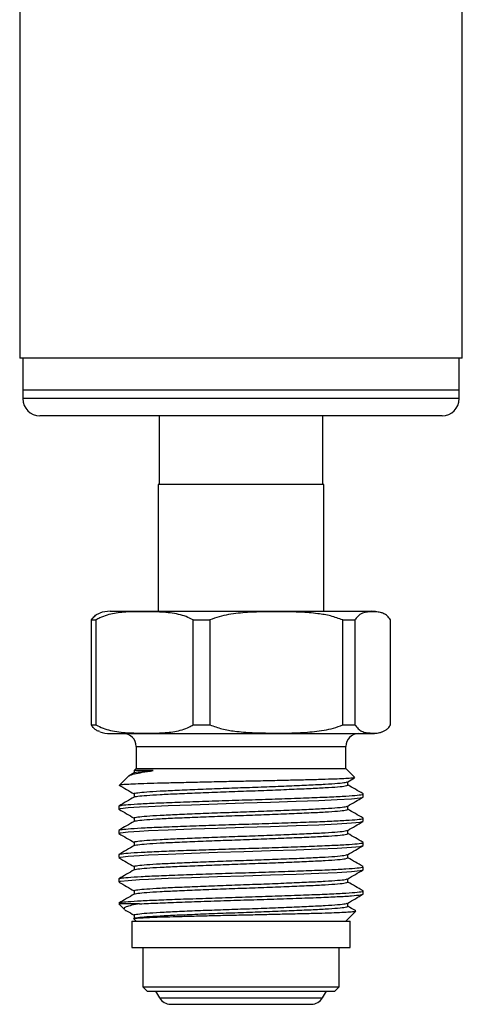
# Model space of a CAD drawing. Header units: inches. Extents: x 3.21 to 12.47, y 1.43 to 9.54.
# Tile 1 of 13: x 3.21 to 3.72, y 3.46 to 4.59. Entities that reach past the tile are written whole.
import ezdxf

# ---------------------------------------------------------------- set-up
doc = ezdxf.new("R2010")
doc.units = ezdxf.units.IN
doc.header["$MEASUREMENT"] = 0

msp = doc.modelspace()

# ---------------------------------------------------------------- linework, layer by layer
at = {"color": 7, "linetype": 'Continuous', "lineweight": 25}
for p, q in [((3.2104, 5.2831), (3.2104, 4.1974)), ((3.7174, 4.1974), (3.7174, 4.8992)), ((3.7174, 4.1974), (3.2104, 4.1974)), ((3.2139, 4.1974), (3.2139, 4.161)), ((3.7139, 4.161), (3.7139, 4.1974)), ((3.2139, 4.161), (3.2139, 4.1512)), ((3.7139, 4.161), (3.2139, 4.161)), ((3.7139, 4.1512), (3.7139, 4.161)), ((3.7139, 4.1512), (3.2139, 4.1512)), ((3.6942, 4.1315), (3.2336, 4.1315)), ((3.3701, 4.1315), (3.3701, 4.0528)), ((3.5576, 4.0528), (3.5576, 4.1315)), ((3.3689, 4.0528), (3.3689, 3.9078)), ((3.3967, 4.0528), (3.3689, 4.0528)), ((3.5589, 4.0528), (3.3967, 4.0528)), ((3.5589, 3.9078), (3.5589, 4.0528)), ((3.3139, 3.9078), (3.6139, 3.9078)), ((3.6257, 3.9058), (3.6247, 3.9061)), ((3.2926, 3.8978), (3.2977, 3.8978)), ((3.2926, 3.7778), (3.2926, 3.8978)), ((3.2977, 3.8978), (3.2977, 3.7778)), ((3.4091, 3.8978), (3.4282, 3.8978)), ((3.4091, 3.7778), (3.4091, 3.8978)), ((3.4282, 3.8978), (3.4282, 3.7778)), ((3.5805, 3.8978), (3.5944, 3.8978)), ((3.5805, 3.7778), (3.5805, 3.8978)), ((3.5944, 3.8978), (3.5944, 3.7778)), ((3.6352, 3.7778), (3.6352, 3.8978)), ((3.2926, 3.7778), (3.2977, 3.7778)), ((3.4091, 3.7778), (3.4282, 3.7778)), ((3.5805, 3.7778), (3.5944, 3.7778)), ((3.3139, 3.7678), (3.6139, 3.7678)), ((3.3439, 3.7528), (3.3439, 3.7278)), ((3.3439, 3.7528), (3.5839, 3.7528)), ((3.5839, 3.7278), (3.5839, 3.7528)), ((3.3416, 3.7228), (3.3358, 3.7194)), ((3.3439, 3.7278), (3.3415, 3.7253)), ((3.3415, 3.7253), (3.3415, 3.7227)), ((3.3439, 3.7278), (3.5839, 3.7278)), ((3.5943, 3.7173), (3.5839, 3.7278)), ((3.3353, 3.7192), (3.3249, 3.7087)), ((3.5861, 3.7125), (3.5939, 3.717)), ((3.5863, 3.7087), (3.5863, 3.7126)), ((3.3415, 3.6988), (3.3415, 3.695)), ((3.6039, 3.6951), (3.6039, 3.6986)), ((3.3239, 3.6847), (3.3239, 3.6812)), ((3.5863, 3.681), (3.5863, 3.6848)), ((3.3415, 3.6711), (3.3415, 3.6672)), ((3.6039, 3.6673), (3.6039, 3.6708)), ((3.3239, 3.6569), (3.3239, 3.6534)), ((3.5863, 3.6532), (3.5863, 3.6571)), ((3.3415, 3.6433), (3.3415, 3.6394)), ((3.6039, 3.6396), (3.6039, 3.643)), ((3.3239, 3.6291), (3.3239, 3.6257)), ((3.5863, 3.6254), (3.5863, 3.6293)), ((3.3415, 3.6155), (3.3415, 3.6116)), ((3.6039, 3.6118), (3.6039, 3.6153)), ((3.3239, 3.6014), (3.3239, 3.5979)), ((3.5863, 3.5976), (3.5863, 3.6015)), ((3.3415, 3.5877), (3.3415, 3.5838)), ((3.6039, 3.584), (3.6039, 3.5875)), ((3.5863, 3.5698), (3.5863, 3.5737)), ((3.3239, 3.5728), (3.3303, 3.5663)), ((3.3478, 3.5728), (3.3239, 3.5728)), ((3.3307, 3.5661), (3.331, 3.5659)), ((3.5839, 3.5528), (3.5955, 3.5644)), ((3.3389, 3.5528), (3.3389, 3.5228)), ((3.3389, 3.5528), (3.3755, 3.5528)), ((3.341, 3.5556), (3.3439, 3.5528)), ((3.3415, 3.56), (3.3415, 3.556)), ((3.3755, 3.5528), (3.5889, 3.5528)), ((3.5889, 3.5228), (3.5889, 3.5528)), ((3.3389, 3.5228), (3.3755, 3.5228)), ((3.3514, 3.5228), (3.3514, 3.4778)), ((3.3755, 3.5228), (3.5889, 3.5228)), ((3.5764, 3.4778), (3.5764, 3.5228)), ((3.3514, 3.4778), (3.3564, 3.4728)), ((3.3514, 3.4778), (3.3843, 3.4778)), ((3.3564, 3.4728), (3.3879, 3.4728)), ((3.3661, 3.4728), (3.3704, 3.4653)), ((3.3843, 3.4778), (3.5764, 3.4778)), ((3.3879, 3.4728), (3.5714, 3.4728)), ((3.5574, 3.4653), (3.5617, 3.4728)), ((3.5714, 3.4728), (3.5764, 3.4778)), ((3.3704, 3.4653), (3.3978, 3.4653)), ((3.3978, 3.4653), (3.5574, 3.4653)), ((3.3834, 3.4578), (3.407, 3.4578)), ((3.407, 3.4578), (3.5444, 3.4578))]:
    msp.add_line(p, q, dxfattribs=at)
at = {"color": 7, "linetype": 'Continuous', "lineweight": 25, "flags": 128}
for points in [[(3.3245, 3.6812), (3.3259, 3.682), (3.3346, 3.683), (3.3478, 3.6839), (3.358, 3.6844), (3.3803, 3.6853), (3.4071, 3.6863), (3.4368, 3.6873), (3.4673, 3.6883), (3.4977, 3.6892), (3.527, 3.6902), (3.5529, 3.6912), (3.5741, 3.6922), (3.5904, 3.6931), (3.6005, 3.6942), (3.6039, 3.6951), (3.6039, 3.6951)], [(3.3245, 3.6534), (3.3259, 3.6542), (3.3346, 3.6552), (3.3478, 3.6561), (3.358, 3.6566), (3.3803, 3.6575), (3.4071, 3.6585), (3.4368, 3.6595), (3.4673, 3.6605), (3.4977, 3.6615), (3.527, 3.6625), (3.5529, 3.6634), (3.5741, 3.6644), (3.5904, 3.6654), (3.6005, 3.6664), (3.6039, 3.6673), (3.6039, 3.6673)], [(3.3245, 3.6257), (3.3259, 3.6264), (3.3346, 3.6274), (3.3478, 3.6283), (3.358, 3.6288), (3.3803, 3.6298), (3.4071, 3.6308), (3.4368, 3.6318), (3.4673, 3.6327), (3.4977, 3.6337), (3.527, 3.6347), (3.5529, 3.6357), (3.5741, 3.6366), (3.5904, 3.6376), (3.6005, 3.6386), (3.6039, 3.6396), (3.6039, 3.6396)], [(3.3245, 3.5979), (3.3259, 3.5986), (3.3346, 3.5996), (3.3478, 3.6005), (3.358, 3.6011), (3.3803, 3.602), (3.4071, 3.603), (3.4368, 3.604), (3.4673, 3.6049), (3.4977, 3.6059), (3.527, 3.6069), (3.5529, 3.6079), (3.5741, 3.6088), (3.5904, 3.6098), (3.6005, 3.6108), (3.6039, 3.6118), (3.6039, 3.6118)]]:
    msp.add_lwpolyline(points, dxfattribs=at)
at = {"color": 7, "linetype": 'Continuous', "lineweight": 25}
for centre, radius, start, end in [((3.2336, 4.1512), 0.0197, 180, 270), ((3.6942, 4.1512), 0.0197, 270, 0), ((3.3139, 3.8715), 0.0362, 90, 109.023), ((3.6139, 3.8715), 0.0362, 83.6917, 90), ((3.3139, 3.804), 0.0362, 250.9997, 270), ((3.3289, 3.7528), 0.015, 0, 90), ((3.5989, 3.7528), 0.015, 90, 180), ((3.6139, 3.804), 0.0363, 270, 289.0497), ((3.3834, 3.4728), 0.015, 210, 270), ((3.5444, 3.4728), 0.015, 270, 330)]:
    msp.add_arc(centre, radius, start, end, dxfattribs=at)
for points, knots in [([(3.2926, 3.8978), (3.2938, 3.8994), (3.2963, 3.9028), (3.2995, 3.9049), (3.3015, 3.9054), (3.3021, 3.9056)], [0, 0, 0, 0, 0.397814, 0.804809, 1, 1, 1, 1]), ([(3.4091, 3.8978), (3.4064, 3.8992), (3.401, 3.902), (3.3889, 3.9052), (3.373, 3.9072), (3.3542, 3.9072), (3.3361, 3.9073), (3.3189, 3.9059), (3.306, 3.9023), (3.2992, 3.8986), (3.2977, 3.8978)], [0, 0, 0, 0, 0.076701, 0.153559, 0.326572, 0.49992, 0.653081, 0.806143, 0.957803, 1, 1, 1, 1]), ([(3.5805, 3.8978), (3.5759, 3.8994), (3.5666, 3.9029), (3.5502, 3.9054), (3.5319, 3.9069), (3.5051, 3.9073), (3.4776, 3.9072), (3.4532, 3.9048), (3.4387, 3.9018), (3.4317, 3.8991), (3.4282, 3.8978)], [0, 0, 0, 0, 0.094454, 0.191088, 0.321079, 0.451175, 0.713156, 0.854924, 0.927527, 1, 1, 1, 1]), ([(3.6352, 3.8978), (3.634, 3.8994), (3.6315, 3.9029), (3.6271, 3.9054), (3.6222, 3.9069), (3.615, 3.9073), (3.6077, 3.9072), (3.6011, 3.9048), (3.5972, 3.9018), (3.5954, 3.8991), (3.5944, 3.8978)], [0, 0, 0, 0, 0.094454, 0.191088, 0.321079, 0.451175, 0.713156, 0.854924, 0.927527, 1, 1, 1, 1]), ([(3.3021, 3.77), (3.3009, 3.7704), (3.2986, 3.7711), (3.2954, 3.7737), (3.2935, 3.7764), (3.2926, 3.7778)], [0, 0, 0, 0, 0.389273, 0.69491, 1, 1, 1, 1]), ([(3.2977, 3.7778), (3.3004, 3.7763), (3.3058, 3.7735), (3.3179, 3.7703), (3.3338, 3.7683), (3.3526, 3.7683), (3.3707, 3.7682), (3.3879, 3.7696), (3.4009, 3.7732), (3.4077, 3.7769), (3.4091, 3.7778)], [0, 0, 0, 0, 0.076701, 0.153559, 0.326572, 0.49992, 0.653081, 0.806143, 0.957803, 1, 1, 1, 1]), ([(3.4282, 3.7778), (3.4328, 3.7761), (3.4421, 3.7726), (3.4585, 3.7701), (3.4767, 3.7686), (3.5036, 3.7682), (3.5311, 3.7683), (3.5555, 3.7707), (3.57, 3.7737), (3.577, 3.7764), (3.5805, 3.7778)], [0, 0, 0, 0, 0.094454, 0.191088, 0.321079, 0.451175, 0.713156, 0.854924, 0.927527, 1, 1, 1, 1]), ([(3.5944, 3.7778), (3.5957, 3.7761), (3.5981, 3.7726), (3.6025, 3.7701), (3.6074, 3.7686), (3.6146, 3.7682), (3.622, 3.7683), (3.6285, 3.7707), (3.6324, 3.7737), (3.6343, 3.7764), (3.6352, 3.7778)], [0, 0, 0, 0, 0.094454, 0.191088, 0.321079, 0.451175, 0.713156, 0.854924, 0.927527, 1, 1, 1, 1]), ([(3.3359, 3.7193), (3.336, 3.7194), (3.3365, 3.7202), (3.3413, 3.7215), (3.3502, 3.7234), (3.359, 3.7247), (3.3634, 3.7253)], [0, 0, 0, 0, 0.072831, 0.390212, 0.69038, 1, 1, 1, 1]), ([(3.3417, 3.7228), (3.3417, 3.7228), (3.341, 3.7231), (3.3454, 3.7238), (3.3533, 3.7246), (3.3608, 3.7252), (3.3634, 3.7253)], [0, 0, 0, 0, 0.014795, 0.4024, 0.79536, 1, 1, 1, 1]), ([(3.3634, 3.7253), (3.3619, 3.7253), (3.3575, 3.7253), (3.3514, 3.7253), (3.3468, 3.7253), (3.3436, 3.7253), (3.3417, 3.7253), (3.3417, 3.7253), (3.3417, 3.7253)], [0, 0, 0, 0, 0.1077977, 0.323743, 0.5396883, 0.647486, 0.8634313, 1, 1, 1, 1]), ([(3.5938, 3.7172), (3.5936, 3.7171), (3.5932, 3.7168), (3.5884, 3.7164), (3.58, 3.7159), (3.568, 3.7155), (3.5531, 3.715), (3.5356, 3.7145), (3.516, 3.7141), (3.4947, 3.7136), (3.4725, 3.7131), (3.4497, 3.7127), (3.4274, 3.7122), (3.4058, 3.7117), (3.3857, 3.7112), (3.3676, 3.7108), (3.3523, 3.7103), (3.3398, 3.7098), (3.3309, 3.7094), (3.3257, 3.7089), (3.3252, 3.7087), (3.3251, 3.7085)], [0, 0, 0, 0, 0.035069, 0.087179, 0.140774, 0.193329, 0.247406, 0.300093, 0.354262, 0.407697, 0.462681, 0.516112, 0.571052, 0.625198, 0.680905, 0.735218, 0.79109, 0.845805, 0.902078, 0.957271, 1, 1, 1, 1]), ([(3.342, 3.6988), (3.3418, 3.6989), (3.341, 3.6993), (3.3452, 3.7), (3.355, 3.701), (3.3705, 3.702), (3.3903, 3.7029), (3.4139, 3.7039), (3.4399, 3.705), (3.4669, 3.7059), (3.4938, 3.7069), (3.5194, 3.7079), (3.5422, 3.7089), (3.5612, 3.7098), (3.5753, 3.7108), (3.584, 3.7117), (3.585, 3.7122), (3.5855, 3.7125)], [0, 0, 0, 0, 0.015739, 0.087299, 0.159849, 0.231605, 0.30222, 0.374437, 0.446853, 0.517742, 0.589086, 0.661613, 0.733544, 0.804104, 0.876189, 0.948671, 1, 1, 1, 1]), ([(3.3241, 3.7088), (3.327, 3.7071), (3.3328, 3.7037), (3.3386, 3.7004), (3.3415, 3.6987)], [0, 0, 0, 0, 0.506633, 1, 1, 1, 1]), ([(3.3243, 3.6848), (3.3248, 3.6851), (3.3258, 3.6856), (3.3342, 3.6865), (3.3485, 3.6874), (3.3691, 3.6884), (3.3943, 3.6893), (3.423, 3.6904), (3.4535, 3.6913), (3.4846, 3.6923), (3.5147, 3.6933), (3.5424, 3.6943), (3.5661, 3.6952), (3.585, 3.6962), (3.5977, 3.6972), (3.6039, 3.698), (3.6033, 3.6984), (3.6031, 3.6986)], [0, 0, 0, 0, 0.052051, 0.11564, 0.187333, 0.257439, 0.328373, 0.400286, 0.471414, 0.54141, 0.612994, 0.684775, 0.755044, 0.825764, 0.897655, 0.968956, 1, 1, 1, 1]), ([(3.3417, 3.695), (3.3417, 3.695), (3.341, 3.6954), (3.3454, 3.696), (3.3549, 3.697), (3.3705, 3.698), (3.3903, 3.6989), (3.4139, 3.6999), (3.4399, 3.7009), (3.4669, 3.7019), (3.4938, 3.7028), (3.5194, 3.7039), (3.5422, 3.7049), (3.5612, 3.7058), (3.5754, 3.7068), (3.5846, 3.7078), (3.5857, 3.7084), (3.5863, 3.7087)], [0, 0, 0, 0, 0.002713, 0.073801, 0.145872, 0.217154, 0.287303, 0.359043, 0.43098, 0.501402, 0.572275, 0.644323, 0.715779, 0.785873, 0.857482, 0.929486, 1, 1, 1, 1]), ([(3.6037, 3.6988), (3.6008, 3.7005), (3.595, 3.7039), (3.5892, 3.7072), (3.5863, 3.7089)], [0, 0, 0, 0, 0.506342, 1, 1, 1, 1]), ([(3.3416, 3.695), (3.3386, 3.6933), (3.3328, 3.6899), (3.3269, 3.6865), (3.324, 3.6848)], [0, 0, 0, 0, 0.499973, 1, 1, 1, 1]), ([(3.5861, 3.6847), (3.589, 3.6864), (3.5949, 3.6898), (3.6008, 3.6932), (3.6037, 3.6949)], [0, 0, 0, 0, 0.499959, 1, 1, 1, 1]), ([(3.3241, 3.681), (3.327, 3.6793), (3.3328, 3.676), (3.3386, 3.6726), (3.3415, 3.6709)], [0, 0, 0, 0, 0.506633, 1, 1, 1, 1]), ([(3.3417, 3.6672), (3.3417, 3.6672), (3.341, 3.6676), (3.3454, 3.6682), (3.3549, 3.6693), (3.3705, 3.6702), (3.3903, 3.6712), (3.4139, 3.6722), (3.4399, 3.6732), (3.4669, 3.6741), (3.4938, 3.6751), (3.5194, 3.6761), (3.5422, 3.6771), (3.5612, 3.678), (3.5754, 3.679), (3.5846, 3.68), (3.5857, 3.6806), (3.5863, 3.681)], [0, 0, 0, 0, 0.002713, 0.073801, 0.145872, 0.217154, 0.287303, 0.359043, 0.43098, 0.501402, 0.572275, 0.644323, 0.715779, 0.785873, 0.857482, 0.929486, 1, 1, 1, 1]), ([(3.342, 3.6711), (3.3418, 3.6711), (3.341, 3.6715), (3.3452, 3.6722), (3.355, 3.6733), (3.3705, 3.6742), (3.3903, 3.6752), (3.4139, 3.6762), (3.4399, 3.6772), (3.4669, 3.6781), (3.4938, 3.6791), (3.5194, 3.6801), (3.5422, 3.6811), (3.5612, 3.682), (3.5753, 3.683), (3.584, 3.6839), (3.585, 3.6845), (3.5855, 3.6847)], [0, 0, 0, 0, 0.015739, 0.087299, 0.159849, 0.231605, 0.30222, 0.374437, 0.446853, 0.517742, 0.589086, 0.661613, 0.733544, 0.804104, 0.876189, 0.948671, 1, 1, 1, 1]), ([(3.6037, 3.671), (3.6008, 3.6727), (3.595, 3.6761), (3.5892, 3.6794), (3.5863, 3.6811)], [0, 0, 0, 0, 0.506342, 1, 1, 1, 1]), ([(3.3416, 3.6672), (3.3386, 3.6655), (3.3328, 3.6621), (3.3269, 3.6588), (3.324, 3.6571)], [0, 0, 0, 0, 0.499973, 1, 1, 1, 1]), ([(3.3243, 3.6571), (3.3248, 3.6573), (3.3258, 3.6578), (3.3342, 3.6587), (3.3485, 3.6597), (3.3691, 3.6606), (3.3943, 3.6616), (3.423, 3.6626), (3.4535, 3.6636), (3.4846, 3.6645), (3.5147, 3.6655), (3.5424, 3.6665), (3.5661, 3.6674), (3.585, 3.6684), (3.5977, 3.6694), (3.6039, 3.6702), (3.6033, 3.6707), (3.6031, 3.6708)], [0, 0, 0, 0, 0.052051, 0.11564, 0.187333, 0.257439, 0.328373, 0.400286, 0.471414, 0.54141, 0.612994, 0.684775, 0.755044, 0.825764, 0.897655, 0.968956, 1, 1, 1, 1]), ([(3.5861, 3.6569), (3.589, 3.6586), (3.5949, 3.662), (3.6008, 3.6654), (3.6037, 3.6671)], [0, 0, 0, 0, 0.499959, 1, 1, 1, 1]), ([(3.3241, 3.6532), (3.327, 3.6515), (3.3328, 3.6482), (3.3386, 3.6448), (3.3415, 3.6432)], [0, 0, 0, 0, 0.506633, 1, 1, 1, 1]), ([(3.3417, 3.6395), (3.3417, 3.6395), (3.341, 3.6398), (3.3454, 3.6405), (3.3549, 3.6415), (3.3705, 3.6425), (3.3903, 3.6434), (3.4139, 3.6444), (3.4399, 3.6454), (3.4669, 3.6463), (3.4938, 3.6473), (3.5194, 3.6483), (3.5422, 3.6493), (3.5612, 3.6502), (3.5754, 3.6512), (3.5846, 3.6522), (3.5857, 3.6529), (3.5863, 3.6532)], [0, 0, 0, 0, 0.002713, 0.073801, 0.145872, 0.217154, 0.287303, 0.359043, 0.43098, 0.501402, 0.572275, 0.644323, 0.715779, 0.785873, 0.857482, 0.929486, 1, 1, 1, 1]), ([(3.342, 3.6433), (3.3418, 3.6434), (3.341, 3.6437), (3.3452, 3.6445), (3.355, 3.6455), (3.3705, 3.6465), (3.3903, 3.6474), (3.4139, 3.6484), (3.4399, 3.6494), (3.4669, 3.6503), (3.4938, 3.6513), (3.5194, 3.6523), (3.5422, 3.6533), (3.5612, 3.6542), (3.5753, 3.6552), (3.584, 3.6561), (3.585, 3.6567), (3.5855, 3.6569)], [0, 0, 0, 0, 0.015739, 0.087299, 0.159849, 0.231605, 0.30222, 0.374437, 0.446853, 0.517742, 0.589086, 0.661613, 0.733544, 0.804104, 0.876189, 0.948671, 1, 1, 1, 1]), ([(3.6037, 3.6432), (3.6008, 3.6449), (3.595, 3.6483), (3.5892, 3.6516), (3.5863, 3.6533)], [0, 0, 0, 0, 0.506342, 1, 1, 1, 1]), ([(3.3243, 3.6293), (3.3248, 3.6295), (3.3258, 3.63), (3.3342, 3.6309), (3.3485, 3.6319), (3.3691, 3.6328), (3.3943, 3.6338), (3.423, 3.6348), (3.4535, 3.6358), (3.4846, 3.6367), (3.5147, 3.6377), (3.5424, 3.6387), (3.5661, 3.6397), (3.585, 3.6406), (3.5977, 3.6416), (3.6039, 3.6424), (3.6033, 3.6429), (3.6031, 3.643)], [0, 0, 0, 0, 0.052051, 0.11564, 0.187333, 0.257439, 0.328373, 0.400286, 0.471414, 0.54141, 0.612994, 0.684775, 0.755044, 0.825764, 0.897655, 0.968956, 1, 1, 1, 1]), ([(3.3416, 3.6395), (3.3386, 3.6378), (3.3328, 3.6344), (3.3269, 3.631), (3.324, 3.6293)], [0, 0, 0, 0, 0.499973, 1, 1, 1, 1]), ([(3.5861, 3.6291), (3.589, 3.6308), (3.5949, 3.6342), (3.6008, 3.6376), (3.6037, 3.6393)], [0, 0, 0, 0, 0.499959, 1, 1, 1, 1]), ([(3.3241, 3.6254), (3.327, 3.6237), (3.3328, 3.6204), (3.3386, 3.617), (3.3415, 3.6154)], [0, 0, 0, 0, 0.506633, 1, 1, 1, 1]), ([(3.3417, 3.6117), (3.3417, 3.6117), (3.341, 3.612), (3.3454, 3.6127), (3.3549, 3.6137), (3.3705, 3.6147), (3.3903, 3.6156), (3.4139, 3.6166), (3.4399, 3.6176), (3.4669, 3.6186), (3.4938, 3.6195), (3.5194, 3.6205), (3.5422, 3.6215), (3.5612, 3.6224), (3.5754, 3.6234), (3.5846, 3.6244), (3.5857, 3.6251), (3.5863, 3.6254)], [0, 0, 0, 0, 0.002713, 0.073801, 0.145872, 0.217154, 0.287303, 0.359043, 0.43098, 0.501402, 0.572275, 0.644323, 0.715779, 0.785873, 0.857482, 0.929486, 1, 1, 1, 1]), ([(3.342, 3.6155), (3.3418, 3.6156), (3.341, 3.616), (3.3452, 3.6167), (3.355, 3.6177), (3.3705, 3.6187), (3.3903, 3.6196), (3.4139, 3.6206), (3.4399, 3.6216), (3.4669, 3.6226), (3.4938, 3.6235), (3.5194, 3.6245), (3.5422, 3.6255), (3.5612, 3.6264), (3.5753, 3.6274), (3.584, 3.6284), (3.585, 3.6289), (3.5855, 3.6291)], [0, 0, 0, 0, 0.015739, 0.087299, 0.159849, 0.231605, 0.30222, 0.374437, 0.446853, 0.517742, 0.589086, 0.661613, 0.733544, 0.804104, 0.876189, 0.948671, 1, 1, 1, 1]), ([(3.6037, 3.6155), (3.6008, 3.6172), (3.595, 3.6205), (3.5892, 3.6239), (3.5863, 3.6255)], [0, 0, 0, 0, 0.506342, 1, 1, 1, 1]), ([(3.3416, 3.6117), (3.3386, 3.61), (3.3328, 3.6066), (3.3269, 3.6032), (3.324, 3.6015)], [0, 0, 0, 0, 0.499973, 1, 1, 1, 1]), ([(3.3243, 3.6015), (3.3248, 3.6017), (3.3258, 3.6023), (3.3342, 3.6031), (3.3485, 3.6041), (3.3691, 3.605), (3.3943, 3.606), (3.423, 3.607), (3.4535, 3.608), (3.4846, 3.6089), (3.5147, 3.6099), (3.5424, 3.6109), (3.5661, 3.6119), (3.585, 3.6128), (3.5977, 3.6139), (3.6039, 3.6147), (3.6033, 3.6151), (3.6031, 3.6153)], [0, 0, 0, 0, 0.052051, 0.11564, 0.187333, 0.257439, 0.328373, 0.400286, 0.471414, 0.54141, 0.612994, 0.684775, 0.755044, 0.825764, 0.897655, 0.968956, 1, 1, 1, 1]), ([(3.5861, 3.6014), (3.589, 3.6031), (3.5949, 3.6065), (3.6008, 3.6099), (3.6037, 3.6116)], [0, 0, 0, 0, 0.499959, 1, 1, 1, 1]), ([(3.3241, 3.5977), (3.327, 3.596), (3.3328, 3.5926), (3.3386, 3.5893), (3.3415, 3.5876)], [0, 0, 0, 0, 0.506633, 1, 1, 1, 1]), ([(3.3417, 3.5839), (3.3417, 3.5839), (3.341, 3.5842), (3.3454, 3.5849), (3.3549, 3.5859), (3.3705, 3.5869), (3.3903, 3.5878), (3.4139, 3.5888), (3.4399, 3.5898), (3.4669, 3.5908), (3.4938, 3.5917), (3.5194, 3.5928), (3.5422, 3.5937), (3.5612, 3.5947), (3.5754, 3.5957), (3.5846, 3.5967), (3.5857, 3.5973), (3.5863, 3.5976)], [0, 0, 0, 0, 0.002713, 0.073801, 0.145872, 0.217154, 0.287303, 0.359043, 0.43098, 0.501402, 0.572275, 0.644323, 0.715779, 0.785873, 0.857482, 0.929486, 1, 1, 1, 1]), ([(3.342, 3.5877), (3.3418, 3.5878), (3.341, 3.5882), (3.3452, 3.5889), (3.355, 3.5899), (3.3705, 3.5909), (3.3903, 3.5918), (3.4139, 3.5928), (3.4399, 3.5938), (3.4669, 3.5948), (3.4938, 3.5957), (3.5194, 3.5968), (3.5422, 3.5978), (3.5612, 3.5987), (3.5753, 3.5997), (3.584, 3.6006), (3.585, 3.6011), (3.5855, 3.6014)], [0, 0, 0, 0, 0.015739, 0.087299, 0.159849, 0.231605, 0.30222, 0.374437, 0.446853, 0.517742, 0.589086, 0.661613, 0.733544, 0.804104, 0.876189, 0.948671, 1, 1, 1, 1]), ([(3.6037, 3.5877), (3.6008, 3.5894), (3.595, 3.5927), (3.5892, 3.5961), (3.5863, 3.5977)], [0, 0, 0, 0, 0.506342, 1, 1, 1, 1]), ([(3.3243, 3.5737), (3.3248, 3.574), (3.3258, 3.5745), (3.3342, 3.5754), (3.3485, 3.5763), (3.3691, 3.5773), (3.3943, 3.5782), (3.423, 3.5792), (3.4535, 3.5802), (3.4846, 3.5811), (3.5147, 3.5822), (3.5424, 3.5832), (3.5661, 3.5841), (3.585, 3.5851), (3.5977, 3.5861), (3.6039, 3.5869), (3.6033, 3.5873), (3.6031, 3.5875)], [0, 0, 0, 0, 0.052051, 0.11564, 0.187333, 0.257439, 0.328373, 0.400286, 0.471414, 0.54141, 0.612994, 0.684775, 0.755044, 0.825764, 0.897655, 0.968956, 1, 1, 1, 1]), ([(3.3416, 3.5839), (3.3386, 3.5822), (3.3328, 3.5788), (3.3269, 3.5754), (3.324, 3.5737)], [0, 0, 0, 0, 0.499973, 1, 1, 1, 1]), ([(3.3478, 3.5728), (3.3511, 3.5729), (3.3604, 3.5734), (3.3798, 3.5742), (3.4067, 3.5752), (3.4364, 3.5762), (3.4673, 3.5772), (3.4981, 3.5781), (3.5274, 3.5791), (3.5534, 3.5801), (3.5752, 3.581), (3.5914, 3.582), (3.6019, 3.5831), (3.6032, 3.5837), (3.6039, 3.584)], [0, 0, 0, 0, 0.0472, 0.132565, 0.219865, 0.307406, 0.393102, 0.479349, 0.567024, 0.653979, 0.739277, 0.826418, 0.914039, 1, 1, 1, 1]), ([(3.5861, 3.5736), (3.589, 3.5753), (3.5949, 3.5787), (3.6008, 3.5821), (3.6037, 3.5838)], [0, 0, 0, 0, 0.499959, 1, 1, 1, 1]), ([(3.3478, 3.5728), (3.3445, 3.5722), (3.3379, 3.5711), (3.3321, 3.5694), (3.3293, 3.5678), (3.3301, 3.5669), (3.3305, 3.5665)], [0, 0, 0, 0, 0.265145, 0.53707, 0.802215, 1, 1, 1, 1]), ([(3.331, 3.5659), (3.3316, 3.5655), (3.3351, 3.5635), (3.3386, 3.5615), (3.3415, 3.5598)], [0, 0, 0, 0, 0.1804928, 1, 1, 1, 1]), ([(3.3411, 3.5557), (3.3412, 3.5558), (3.3414, 3.5561), (3.3458, 3.5566), (3.3534, 3.557), (3.3643, 3.5575), (3.378, 3.558), (3.3943, 3.5584), (3.4125, 3.5589), (3.4325, 3.5594), (3.4534, 3.5599), (3.4748, 3.5603), (3.496, 3.5608), (3.5166, 3.5613), (3.5357, 3.5617), (3.553, 3.5622), (3.5679, 3.5626), (3.58, 3.5631), (3.5889, 3.5636), (3.5944, 3.5641), (3.5951, 3.5643), (3.5954, 3.5645)], [0, 0, 0, 0, 0.04735, 0.097972, 0.150008, 0.20155, 0.254586, 0.306216, 0.359294, 0.411751, 0.465729, 0.518184, 0.572121, 0.625264, 0.679935, 0.733306, 0.788212, 0.841947, 0.897208, 0.951494, 1, 1, 1, 1]), ([(3.342, 3.5559), (3.3418, 3.556), (3.3409, 3.5564), (3.3452, 3.5571), (3.355, 3.5581), (3.3705, 3.5591), (3.3903, 3.56), (3.4139, 3.561), (3.4399, 3.5621), (3.4669, 3.563), (3.4938, 3.564), (3.5194, 3.565), (3.5422, 3.566), (3.5612, 3.5669), (3.5754, 3.5679), (3.5846, 3.5689), (3.5857, 3.5695), (3.5863, 3.5698)], [0, 0, 0, 0, 0.015395, 0.085579, 0.156733, 0.227109, 0.296365, 0.367193, 0.438216, 0.507742, 0.577714, 0.648846, 0.719393, 0.788596, 0.859294, 0.930382, 1, 1, 1, 1]), ([(3.342, 3.56), (3.3418, 3.56), (3.341, 3.5604), (3.3452, 3.5611), (3.355, 3.5622), (3.3705, 3.5631), (3.3903, 3.5641), (3.4139, 3.5651), (3.4399, 3.5661), (3.4669, 3.567), (3.4938, 3.568), (3.5194, 3.569), (3.5422, 3.57), (3.5612, 3.5709), (3.5753, 3.5719), (3.584, 3.5728), (3.585, 3.5734), (3.5855, 3.5736)], [0, 0, 0, 0, 0.015739, 0.087299, 0.159849, 0.231605, 0.30222, 0.374437, 0.446853, 0.517742, 0.589086, 0.661613, 0.733544, 0.804104, 0.876189, 0.948671, 1, 1, 1, 1]), ([(3.5953, 3.5647), (3.5952, 3.5648), (3.5922, 3.5666), (3.5892, 3.5683), (3.5863, 3.57)], [0, 0, 0, 0, 0.049339, 1, 1, 1, 1])]:
    msp.add_open_spline(points, degree=3, knots=knots, dxfattribs=at)

doc.saveas('drawing.dxf')
